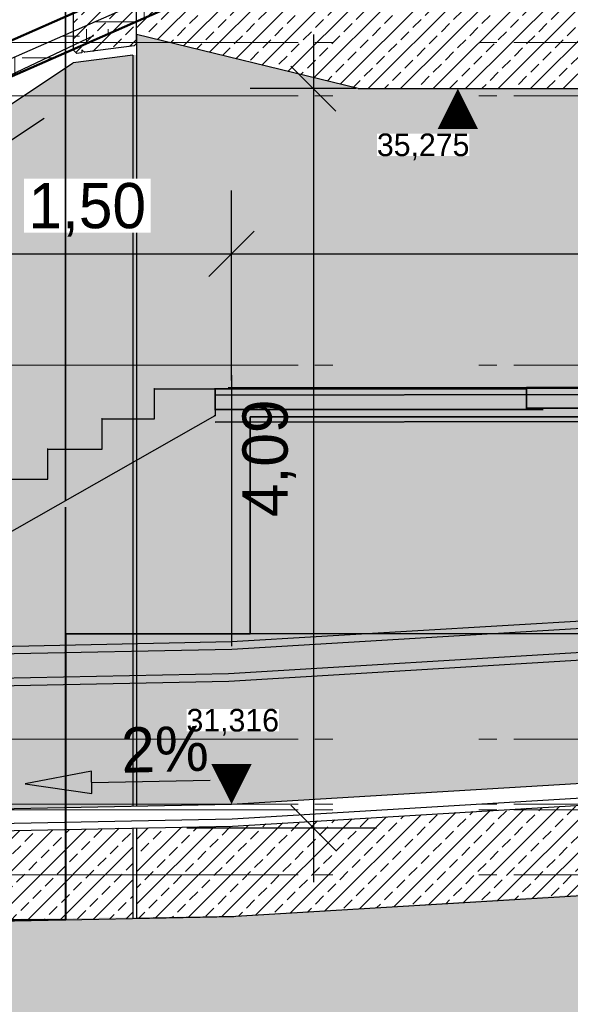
# Model space of a CAD drawing. Extents: x -805 to 3526, y -961 to 1039.
# Tile 35 of 256: x -747.72 to -744.68, y 30.21 to 35.66. Entities that reach past the tile are written whole.
import ezdxf
from ezdxf import colors
from ezdxf.entities.mleader import LeaderData, LeaderLine
from ezdxf.enums import TextEntityAlignment as Align
from ezdxf.math import Vec2, Vec3

# ---------------------------------------------------------------- set-up
doc = ezdxf.new("R2010")
doc.units = 0
for name, pattern in [('_Ebene_', [4, 2, -1, 0, -1]), ('AUSGEZOGEN', [2, 1, 1]), ('P-HP-Dorsten 2022 - Schnitt - Schnitt 9 rechts der Rampe$0$_Ebene_', [4, 2, -1, 0, -1]), ('STRICHPUNKT', [1, 0.5, -0.25, 0, -0.25]), ('VERDECKT2', [4.7625, 3.175, -1.5875])]:
    doc.linetypes.add(name, pattern=pattern)
doc.layers.get('0').update_dxf_attribs({"color": 251})
for name, color, linetype, lineweight in [('A-FLOR-LEVL', 51, 'Continuous', 5), ('P-HP-Dorsten 2022 - Schnitt - Schnitt 9 rechts der Rampe$0$A-FLOR-LEVL', 51, 'Continuous', 5), ('TTK-B-Bestand', 252, 'Continuous', 35), ('VA_NEUBAU_TXT_025', 12, 'Continuous', 25), ('VE22-087 - Bf_Dorsten-Hervest ModellRevit2021_rvt-1-Schnitt 7$0$A-FLOR-FNSH', 192, 'Continuous', 35), ('VE22-087 - Bf_Dorsten-Hervest ModellRevit2021_rvt-1-Schnitt 7$0$A-FLOR-MCUT', 51, 'Continuous', 9), ('VE22-087 - Bf_Dorsten-Hervest ModellRevit2021_rvt-1-Schnitt 7$0$A-FLOR-PATT', 8, 'Continuous', 35)]:
    doc.layers.add(name, color=color, linetype=linetype, lineweight=lineweight)
for name, color, linetype in [('Block 1 cm', 251, 'Continuous'), ('P-Treppe', 162, 'Continuous'), ('Schnit 1 N', 251, 'Continuous'), ('Schnitt 1', 251, 'Continuous'), ('SCHRAFFUR', 9, 'Continuous'), ('TTK-B-Böschung', 251, 'Continuous'), ('TTK-P-Abbruch', 40, 'Continuous'), ('TTK-P-Bodenaustausch', 162, 'Continuous'), ('TTK-P-Geländer', 162, 'Continuous'), ('TTK-P-Planung', 12, 'Continuous'), ('TTK-P-Schraffur', 42, 'Continuous'), ('TTK-P-TEXT', 12, 'AUSGEZOGEN'), ('TTK-P-Verm', 251, 'Continuous'), ('TTK-QP-links', 250, 'Continuous'), ('TTK-QP-rechts', 251, 'Continuous')]:
    doc.layers.add(name, color=color, linetype=linetype)
doc.styles.add('AKG DIN 6776', font='AKG_DIN67.TTF')
doc.styles.add('AKGDIN6776', font='AKG_DIN67.TTF', dxfattribs={"height": 2.5})
doc.styles.add('k_isocp', font='k_isocp.shx')
doc.dimstyles.new('TTK', dxfattribs={"dimtxt": 2.5, "dimasz": 2.5, "dimexe": 3.5, "dimexo": 0.1, "dimgap": 1, "dimtad": 1, "dimzin": 0, "dimtxsty": 'AKG DIN 6776', "dimblk": 'OBLIQUE', "dimcen": -0.09, "dimdle": 3, "dimclrd": 256, "dimclre": 256, "dimclrt": 256, "dimadec": 3, "dimazin": 0, "dimtfac": 1, "dimtofl": 0, "dimtmove": 0, "dimatfit": 3, "dimldrblk": 'OBLIQUE', "dimfxl": 7, "dimfxlon": 1, "dimtolj": 1, "dimtzin": 0, "dimlwd": -1, "dimlwe": -1, "dimarcsym": 0})

# ---------------------------------------------------------------- blocks, each defined once
blk = doc.blocks.new('Schnitt 1 cm')
at = {"layer": 'Schnitt 1', "color": 40}
for p, q in [((7.5031, 0.2582), (2.5351, 0.2582)), ((7.5035, 0.1432), (7.5031, 0.2582)), ((9.2246, 0.2507), (7.5031, 0.2507)), ((7.5031, 0.2507), (7.5031, 0.1357)), ((9.2281, 0.2507), (9.2246, 0.2507)), ((9.5596, 0.2507), (9.2246, 0.2507)), ((9.2246, 0.2507), (9.2281, 0.2507)), ((9.2246, 0.2507), (9.2246, 0.1007)), ((9.2246, 0.1357), (9.2246, 0.2507)), ((9.2246, 0.2507), (9.2281, 0.2507)), ((9.5596, 0.2507), (9.5631, 0.2507)), ((9.5631, 0.2507), (9.5596, 0.2507)), ((9.5596, 0.0838), (9.5596, 0.2507)), ((2.535, 0.1432), (7.5035, 0.1432)), ((7.5031, 0.1357), (7.4116, 0.1357)), ((7.5031, 0.1357), (9.2246, 0.1357)), ((9.2281, 0.1357), (9.2246, 0.1357)), ((9.2266, 0.1007), (9.2246, 0.1007)), ((9.2246, 0.1007), (9.2266, 0.1007)), ((9.2246, 0.1007), (9.2266, 0.1007)), ((9.2266, 0.1007), (11.2801, -1.0674)), ((9.2266, 0.1007), (9.2301, 0.1007)), ((9.2301, 0.1007), (9.2266, 0.1007)), ((9.5596, 0.0838), (9.5631, 0.0838)), ((9.5631, 0.0838), (9.5596, 0.0838)), ((9.8498, 0.0838), (9.5596, 0.0838)), ((9.8498, 0.0838), (9.8533, 0.0838)), ((9.8533, 0.0838), (9.8498, 0.0838)), ((9.8498, -0.0831), (9.8498, 0.0838)), ((9.8533, -0.0831), (9.8498, -0.0831)), ((10.1495, -0.0831), (9.8498, -0.0831)), ((9.8498, -0.0831), (9.8533, -0.0831)), ((10.1495, -0.0831), (10.153, -0.0831)), ((10.153, -0.0831), (10.1495, -0.0831)), ((10.1495, -0.2499), (10.1495, -0.0831)), ((10.153, -0.2499), (10.1495, -0.2499)), ((10.454, -0.2499), (10.1495, -0.2499)), ((10.1495, -0.2499), (10.153, -0.2499))]:
    blk.add_line(p, q, dxfattribs=at)
blk = doc.blocks.new('_OBLIQUE')
at = {"color": 0, "linetype": 'ByBlock'}
blk.add_line((-0.5, -0.5), (0.5, 0.5), dxfattribs=at)
blk = doc.blocks.new('*D580')
at = {"layer": 'DEFPOINTS', "color": 0}
for p in [(-746.5517, 34.3606), (-748.0517, 31.2849), (-746.5517, 31.3157)]:
    blk.add_point(p, dxfattribs=at)
at = {"layer": 'TTK-P-Verm'}
for p, q in [((-748.0517, 33.6606), (-748.0517, 34.7106)), ((-746.5517, 33.6606), (-746.5517, 34.7106)), ((-748.3517, 34.3606), (-746.2517, 34.3606))]:
    blk.add_line(p, q, dxfattribs=at)
at = {"layer": 'TTK-P-Verm', "xscale": 0.25, "yscale": 0.25, "zscale": 0.25, "rotation": 180}
blk.add_blockref('_OBLIQUE', (-748.0517, 34.3606), dxfattribs=at)
at = {"layer": 'TTK-P-Verm', "xscale": 0.25, "yscale": 0.25, "zscale": 0.25}
blk.add_blockref('_OBLIQUE', (-746.5517, 34.3606), dxfattribs=at)
at = {"layer": 'TTK-P-Verm', "insert": (-747.3494, 34.6044), "char_height": 0.25, "attachment_point": 5, "style": 'AKG DIN 6776', "bg_fill": 3, "box_fill_scale": 1.1, "bg_fill_color": 256, "bg_fill_true_color": 13158600, "bg_fill_transparency": 0}
blk.add_mtext('\\A1;1,50', dxfattribs=at)
blk = doc.blocks.new('*D579')
at = {"layer": 'DEFPOINTS', "color": 0}
for p in [(-740.5517, 34.3606), (-740.5517, 31.6749), (-746.5517, 31.3149)]:
    blk.add_point(p, dxfattribs=at)
at = {"layer": 'TTK-P-Verm'}
for p, q in [((-746.5517, 33.6606), (-746.5517, 34.7106)), ((-740.5517, 33.6606), (-740.5517, 34.7106)), ((-746.8517, 34.3606), (-740.2517, 34.3606))]:
    blk.add_line(p, q, dxfattribs=at)
at = {"layer": 'TTK-P-Verm', "xscale": 0.25, "yscale": 0.25, "zscale": 0.25, "rotation": 180}
blk.add_blockref('_OBLIQUE', (-746.5517, 34.3606), dxfattribs=at)
at = {"layer": 'TTK-P-Verm', "xscale": 0.25, "yscale": 0.25, "zscale": 0.25}
blk.add_blockref('_OBLIQUE', (-740.5517, 34.3606), dxfattribs=at)
at = {"layer": 'TTK-P-Verm', "insert": (-743.2847, 34.6042), "char_height": 0.25, "attachment_point": 5, "style": 'AKG DIN 6776'}
blk.add_mtext('\\A1;6,00', dxfattribs=at)
blk = doc.blocks.new('Schnitt 1 N')
at = {"layer": 'Schnit 1 N', "color": 40}
for p, q in [((-4879.7, -473.4), (-4879.7, -3593.1)), ((-4879.7, -3593.1), (-4879.7, -473.4)), ((-4879.7, -3593.1), (-4879.7, -473.4)), ((-4879.7, -473.4), (-4879.7, -3593.1)), ((-2331.2, -2973.7), (-4052.7, -2973.7)), ((-3980.3, -2966.2), (-2331.2, -2966.2)), ((-2331.2, -2966.2), (-2331.5, -3081.2)), ((2636.9, -2966.2), (-2331.2, -2966.2)), ((-2331.2, -3088.7), (-2331.2, -2973.7)), ((-4052.7, -3088.7), (-2331.2, -3088.7)), ((-2331.5, -3081.2), (2636.9, -3081.2)), ((-3858.7, -4328.8), (-3858.7, -3128.8)), ((-3858.7, -3128.8), (4921.9, -3128.8)), ((4921.9, -3128.8), (-3858.7, -3128.8)), ((-3858.7, -3128.8), (-3858.7, -4328.8)), ((-3858.6, -3128.8), (-3858.6, -4328.8)), ((-3858.6, -4328.8), (-3858.6, -3128.8)), ((-4879.7, -3628.8), (-4879.7, -4328.8)), ((-4879.7, -4328.8), (-4879.7, -3628.8)), ((-4879.7, -5911.5), (-4879.7, -3628.8)), ((-4879.7, -3628.8), (-4879.7, -5911.5)), ((-4879.7, -4328.8), (-3858.7, -4328.8)), ((-3858.7, -4328.8), (-4879.7, -4328.8)), ((-4878.2, -4328.8), (-4878.2, -5911.5)), ((-4878.2, -5911.5), (-4878.2, -4328.8)), ((4926.9, -4328.8), (-3858.7, -4328.8)), ((-3858.7, -4328.8), (-3858.6, -4328.8)), ((-3858.6, -4328.8), (-3858.7, -4328.8)), ((-9498.5, -5911.5), (-4879.7, -5911.5)), ((-4879.7, -5911.5), (-9498.5, -5911.5)), ((-4878.2, -5911.5), (-4879.7, -5911.5)), ((-4879.7, -5911.5), (-4878.2, -5911.5)), ((-4879, -5911.5), (-4878.3, -5911.5))]:
    blk.add_line(p, q, dxfattribs=at)
blk = doc.blocks.new('_None')
blk = doc.blocks.new('HK-DIM-1-1-U')
at = {"flags": 128}
blk.add_lwpolyline([(0, 0, 0, 1.1676, 0), (0, 1.1676, 1.1676, 1.1676, 0)], format="xyseb", dxfattribs=at)
at = {"style": 'k_isocp'}
blk.add_attdef('HK_DIM_VAL', text='', height=2.5, dxfattribs=at).set_placement((0.331615, 2.72183), align=Align.CENTER)
blk = doc.blocks.new('Pfeil1')
h = blk.add_hatch(color=256)
h.dxf.hatch_style = 1
h.paths.add_polyline_path([(0, 0), (-0.7, 0.115), (-0.7, -0.118)])
blk.add_lwpolyline([(0, 0), (-0.7, 0.115), (-0.7, -0.118)], close=True)
blk.add_lwpolyline([(-0.7, -0.001), (-1.95, -0.001)])
blk = doc.blocks.new('Pfeil')
blk.add_blockref('Pfeil1', (1.95, 0.001))
blk = doc.blocks.new('*D572')
at = {"layer": 'DEFPOINTS', "color": 0}
for p in [(-745.8517, 35.2748), (-747.0767, 31.1843), (-746.0993, 31.1843)]:
    blk.add_point(p, dxfattribs=at)
at = {"layer": 'TTK-P-Verm'}
for p, q in [((-746.0993, 35.5748), (-746.0993, 30.8843)), ((-745.8617, 35.2748), (-746.4493, 35.2748)), ((-746.7993, 31.1843), (-745.7493, 31.1843))]:
    blk.add_line(p, q, dxfattribs=at)
at = {"layer": 'TTK-P-Verm', "xscale": 0.25, "yscale": 0.25, "zscale": 0.25}
for p, rotation in [((-746.0993, 35.2748), 90), ((-746.0993, 31.1843), 270)]:
    blk.add_blockref('_OBLIQUE', p, dxfattribs=dict(at, rotation=rotation))
at = {"layer": 'TTK-P-Verm', "insert": (-746.3431, 33.2296), "char_height": 0.25, "attachment_point": 5, "rotation": 90, "style": 'AKG DIN 6776'}
blk.add_mtext('\\A1;4,09', dxfattribs=at)
blk = doc.blocks.new('Schnitt7links neben rampe')
at = {"layer": 'VE22-087 - Bf_Dorsten-Hervest ModellRevit2021_rvt-1-Schnitt 7$0$A-FLOR-PATT', "lineweight": 9}
h = blk.add_hatch(dxfattribs=at)
h.set_pattern_fill('FP_3', color=251, scale=0.001, style=0, pattern_type=2)
h.set_pattern_definition([(0, (1.59, -18.01393), (0.3175, 0.3175), [0.3175, -0.3175]), (0, (1.59, -17.89487), (0.3175, 0.3175), [0.3175, -0.3175]), (0, (1.59, -17.7758), (0.3175, 0.3175), [0.3175, -0.3175]), (90, (1.62968, -17.73612), (-0.3175, 0.3175), [0.3175, -0.3175]), (90, (1.74874, -17.73612), (-0.3175, 0.3175), [0.3175, -0.3175]), (90, (1.8678, -17.73612), (-0.3175, 0.3175), [0.3175, -0.3175])])
h.paths.add_polyline_path([(-12.3843, -7.4834), (-12.2827, -7.459), (-11.1442, -6.7527), (-9.2433, -5.3019), (-8.685, -4.6239), (-6.7543, -3.7728), (-6.3219, -3.7307), (-6.3219, -3.6307), (-6.7543, -3.6728), (-8.685, -4.5239), (-9.2433, -5.2019), (-11.1442, -6.6527), (-12.2827, -7.359), (-12.3843, -7.3834)])
at = {"layer": 'A-FLOR-LEVL', "linetype": '_Ebene_'}
for p, q in [((-17.0156, -4.3093), (20.1956, -4.3093)), ((-17.0156, -4.6053), (20.1956, -4.6053)), ((-17.0156, -6.0953), (20.1956, -6.0953)), ((-17.0156, -8.1653), (20.1956, -8.1653)), ((-17.0156, -8.1653), (20.1956, -8.1653)), ((-17.0156, -8.5253), (20.1956, -8.5253)), ((-17.0156, -8.5553), (20.1956, -8.5553)), ((-17.0156, -8.9153), (20.1956, -8.9153))]:
    blk.add_line(p, q, dxfattribs=at)
at = {"layer": 'VE22-087 - Bf_Dorsten-Hervest ModellRevit2021_rvt-1-Schnitt 7$0$A-FLOR-FNSH', "color": 251, "lineweight": 50}
for p, q in [((-6.7543, -3.5728), (-8.685, -4.4239)), ((-8.685, -4.6239), (-6.7543, -3.7728))]:
    blk.add_line(p, q, dxfattribs=at)
at = {"layer": 'VE22-087 - Bf_Dorsten-Hervest ModellRevit2021_rvt-1-Schnitt 7$0$A-FLOR-MCUT', "color": 251, "lineweight": 25}
blk.add_line((-8.685, -4.5239), (-6.7543, -3.6728), dxfattribs=at)
blk = doc.blocks.new('P-HP-Dorsten 2022 - Schnitt - Schnitt 9 rechts der Rampe')
at = {"layer": 'P-HP-Dorsten 2022 - Schnitt - Schnitt 9 rechts der Rampe$0$A-FLOR-LEVL', "linetype": 'P-HP-Dorsten 2022 - Schnitt - Schnitt 9 rechts der Rampe$0$_Ebene_'}
for p, q in [((3138.7361, 35235.296), (3179.5241, 35235.296)), ((3138.7361, 35235), (3179.5241, 35235)), ((3138.7361, 35233.51), (3179.5241, 35233.51)), ((3138.7361, 35231.44), (3179.5241, 35231.44)), ((3138.7361, 35231.44), (3179.5241, 35231.44)), ((3138.7361, 35231.08), (3179.5241, 35231.08)), ((3138.7361, 35231.05), (3179.5241, 35231.05)), ((3138.7361, 35230.69), (3179.5241, 35230.69))]:
    blk.add_line(p, q, dxfattribs=at)

msp = doc.modelspace()

# ---------------------------------------------------------------- hatches: boundary and pattern name
at = {"layer": 'TTK-P-Bodenaustausch', "transparency": 33554457}
h = msp.add_hatch(color=251, dxfattribs=at)
h.dxf.hatch_style = 1
h.paths.add_polyline_path([(-740.5517, 35.2748), (-745.8517, 35.2748), (-747.0767, 35.5748), (-747.0767, 35.4616), (-747.0968, 35.4597), (-747.4267, 35.4172), (-748.825, 34.493), (-752.374, 32.1474), (-752.6722, 32.1474), (-752.6894, 31.0058), (-748.0517, 31.2849), (-746.5517, 31.3156), (-740.5517, 31.6749)])
at = {"layer": 'TTK-P-Bodenaustausch'}
h = msp.add_hatch(dxfattribs=at)
h.set_pattern_fill('AR-SAND', color=251, scale=0.004)
h.set_pattern_definition([(37.5, (-729.8132, 33.64866), (-0.0064001, 0.1957653), [0, -0.154432, 0, -0.17272, 0, -0.1651]), (7.5, (-729.8132, 33.64866), (0.1798093, 0.28673), [0, -0.083312, 0, -0.139192, 0, -0.05334]), (327.5, (-729.93816, 33.64866), (0.316397, 0.0005749), [0, -0.0508, 0, -0.18288, 0, -0.23876]), (317.5, (-729.93816, 33.64866), (0.3054226, 0.0891717), [0, -0.0254, 0, -0.119888, 0, -0.13716])])
h.paths.add_polyline_path([(-736.7445, 31.0651), (-740.5947, 31.0635), (-746.5645, 30.696), (-748.1017, 30.6763), (-754.0517, 30.303), (-754.0517, 29.0405), (-736.7445, 29.0405)])
at = {"layer": 'TTK-P-Schraffur'}
h = msp.add_hatch(dxfattribs=at)
h.set_pattern_fill('ANSI33', color=251, scale=0.02)
h.set_pattern_definition([(45, (-747.008, 30.65075), (-0.0898026, 0.0898026), []), (45, (-746.9182, 30.65075), (-0.0898026, 0.0898026), [0.0635, -0.03175])])
h.paths.add_polyline_path([(-745.5389, 31.2554), (-746.5492, 31.1949), (-747.0767, 31.1843), (-747.0767, 30.6842), (-746.5393, 30.695), (-746.5269, 30.6952), (-745.4402, 30.7604), (-740.5331, 31.0549), (-737.8505, 31.0549), (-737.8528, 35.7748), (-745.8509, 35.7748), (-747.0767, 35.8748), (-747.0767, 35.5748), (-745.8517, 35.2748), (-738.3525, 35.2758), (-738.3508, 31.5549), (-740.5517, 31.5549)])
h = msp.add_hatch(dxfattribs=at)
h.set_pattern_fill('ANSI33', color=251, scale=0.02)
h.set_pattern_definition([(45, (-749.71521, 30.61448), (-0.0898026, 0.0898026), []), (45, (-749.6254, 30.61448), (-0.0898026, 0.0898026), [0.0635, -0.03175])])
h.paths.add_polyline_path([(-747.0976, 30.6838), (-747.0975, 31.1836), (-748.0517, 31.1639), (-754.0517, 30.8039), (-754.0517, 30.303), (-748.0075, 30.6656)])
h.paths.add_polyline_path([(-747.0767, 30.6842), (-746.5437, 30.6949), (-746.5393, 30.695), (-746.9836, 30.6861)])

# ---------------------------------------------------------------- linework, layer by layer
at = {"layer": 'TTK-B-Bestand', "color": 251}
for p, q in [((-746.6422, 33.6141), (-724.4539, 33.6597)), ((-746.6422, 33.5791), (-724.4539, 33.6247)), ((-746.6418, 33.4291), (-724.4539, 33.4747))]:
    msp.add_line(p, q, dxfattribs=at)
at = {"layer": 'TTK-P-Planung', "color": 251}
for p, q in [((-747.4267, 36.0453), (-747.4267, 35.4892)), ((-747.0767, 35.5248), (-747.0767, 35.8748)), ((-747.0904, 35.5109), (-747.0767, 35.5248)), ((-747.0767, 35.5748), (-747.0767, 31.3044)), ((-747.4267, 35.4892), (-747.4117, 35.4742)), ((-747.4075, 35.4701), (-747.4267, 35.4892)), ((-747.3784, 35.4739), (-747.4075, 35.4701)), ((-747.3783, 35.4902), (-747.3784, 35.4739)), ((-747.3783, 35.4902), (-747.3622, 35.4756)), ((-747.0904, 35.5109), (-747.3626, 35.4759)), ((-747.0968, 35.4597), (-747.4267, 35.4172)), ((-747.0968, 35.4597), (-747.0975, 31.3039)), ((-745.8517, 35.2748), (-738.3517, 35.2748)), ((-746.5517, 31.3149), (-740.5517, 31.6749)), ((-746.5485, 31.2349), (-740.5517, 31.5947)), ((-746.5469, 31.1949), (-740.5481, 31.5549)), ((-748.0517, 31.2849), (-746.5517, 31.3157)), ((-748.0291, 31.2053), (-746.5485, 31.2349)), ((-748.0275, 31.1653), (-746.5469, 31.1949)), ((-747.0975, 31.1839), (-747.0976, 30.6838)), ((-747.0767, 31.1843), (-747.0767, 30.6842)), ((-746.5269, 30.6952), (-740.5331, 31.0549)), ((-748.0075, 30.6656), (-746.5393, 30.695)), ((-747.0767, 30.6842), (-746.5269, 30.6952))]:
    msp.add_line(p, q, dxfattribs=at)

# ---------------------------------------------------------------- block references
at = {"layer": 'Block 1 cm', "color": 251, "xscale": -1}
msp.add_blockref('Schnitt 1 cm', (-737.4172, 33.3634), dxfattribs=at)

# ---------------------------------------------------------------- next in the draw order: dimensions: what is measured, and where the dimension line sits
at = {"layer": 'TTK-P-Verm', "color": 251}
dim = msp.add_linear_dim(base=(-746.5517, 34.3606), p1=(-748.0517, 31.2849), p2=(-746.5517, 31.3157), dimstyle='TTK', override={"dimscale": 0, "dimtmove": 0, "dimtfill": 1}, dxfattribs=at)
dim.commit()
dim.dimension.update_dxf_attribs({"geometry": '*D580', "text_midpoint": (-747.3494, 34.3606), "dimtype": 160})

# ---------------------------------------------------------------- next in the draw order: linework, layer by layer
at = {"layer": 'TTK-P-Geländer', "color": 251}
for p, q in [((-746.5517, 32.2149), (-740.5517, 32.5749)), ((-746.55, 32.1729), (-740.5517, 32.5328)), ((-746.5676, 32.0389), (-740.5517, 32.3999)), ((-746.5659, 31.9969), (-740.5517, 32.3578)), ((-748.0323, 32.1853), (-746.5517, 32.2149)), ((-748.0306, 32.1433), (-746.55, 32.1729)), ((-748.0482, 32.0093), (-746.5676, 32.0389)), ((-748.0465, 31.9673), (-746.5659, 31.9969))]:
    msp.add_line(p, q, dxfattribs=at)
at = {"layer": 'TTK-P-Planung', "color": 251}
for p, q in [((-752.374, 32.1474), (-747.4267, 35.4172)), ((-748.0517, 31.2849), (-746.5517, 31.3149))]:
    msp.add_line(p, q, dxfattribs=at)
at = {"layer": 'TTK-P-Planung', "color": 251, "linetype": 'VERDECKT2', "ltscale": 0.2}
msp.add_line((-752.09, 32.1341), (-747.4267, 35.2172), dxfattribs=at)

# ---------------------------------------------------------------- next in the draw order: block references
at = {"color": 251, "xscale": 0.001, "yscale": 0.001, "zscale": 0.001}
msp.add_blockref('Schnitt 1 N', (-742.5891, 36.5878), dxfattribs=at)
at = {"layer": 'TTK-P-TEXT', "color": 251, "xscale": 0.5249999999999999, "yscale": 0.5249999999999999, "zscale": 0.5249999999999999, "rotation": 181.0207528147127}
msp.add_blockref('Pfeil', (-746.6689, 31.4479), dxfattribs=at)
at = {"layer": 'VA_NEUBAU_TXT_025', "color": 251, "xscale": 0.1905150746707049, "yscale": 0.1905150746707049, "zscale": 0.1905150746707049}
msp.add_blockref('HK-DIM-1-1-U', (-746.5517, 31.3157), dxfattribs=at)

# ---------------------------------------------------------------- next in the draw order: dimensions: what is measured, and where the dimension line sits
at = {"layer": 'TTK-P-Verm', "color": 251}
dim = msp.add_linear_dim(base=(-740.5517, 34.3606), p1=(-746.5517, 31.3149), p2=(-740.5517, 31.6749), dimstyle='TTK', override={"dimscale": 0, "dimtmove": 0}, dxfattribs=at)
dim.commit()
dim.dimension.update_dxf_attribs({"geometry": '*D579', "text_midpoint": (-743.2847, 34.3606), "dimtype": 160})

# ---------------------------------------------------------------- next in the draw order: leaders
at = {"layer": 'TTK-P-TEXT', "color": 251}
ml = msp.add_multileader_mtext('Standard', dxfattribs=at)
ml.set_content('\\A1;Bodenaustausch\\PFSS-Material nach ZTV SoB-StB20\\Pder Körnung 0/32 bis 0/45', color=256, style='AKG DIN 6776')
ml.set_leader_properties(color=256)
ml.set_arrow_properties(name='NONE')
ml.build(insert=Vec2(0, 0))
ml.multileader.update_dxf_attribs({"dogleg_length": 3, "arrow_head_size": 0.3, "scale": 0.1})
ctx = ml.context
ctx.base_point, ctx.scale, ctx.char_height, ctx.arrow_head_size, ctx.landing_gap_size, ctx.plane_origin = Vec3(-744.5991, 38.1644), 0.1, 0.25, 0.3, 0.1, Vec3(-745.8935, 37.6034)
notes = []
notes.append((ctx, [(0, (1, 1, 0), (-744.8991, 38.2001), (1, 0), 0.3, [(0, [(-745.8935, 37.6034)], 0, [])])]))
ctx.mtext.insert, ctx.mtext.flow_direction = Vec3(-744.4991, 38.3251), 5
ctx.mtext.has_bg_fill, ctx.mtext.bg_color, ctx.mtext.bg_scale_factor, ctx.mtext.bg_transparency, ctx.mtext.use_window_bg_color = 1, -1027028792, 1.5, 0, 1
for ctx, leaders in notes:
    for number, flags, end, landing, length, lines in leaders:
        leader = LeaderData()
        leader.index, (leader.has_last_leader_line, leader.has_dogleg_vector, leader.attachment_direction) = number, flags
        leader.last_leader_point, leader.dogleg_vector, leader.dogleg_length = Vec3(end), Vec3(landing), length
        for number, points, colour, breaks in lines:
            line = LeaderLine()
            line.index, line.vertices, line.color, line.breaks = number, Vec3.list(points), colors.encode_raw_color(colour), breaks
            leader.lines.append(line)
        ctx.leaders.append(leader)

# ---------------------------------------------------------------- next in the draw order: hatches: boundary and pattern name
at = {"layer": 'SCHRAFFUR'}
h = msp.add_hatch(dxfattribs=at)
h.set_pattern_fill('ANSI33', color=251, scale=0.5, style=0)
h.set_pattern_definition([(45, (-968.86031, -197.02099), (-0.08838835, 0.08838835), []), (45, (-968.77192, -197.02099), (-0.08838835, 0.08838835), [0.0625, -0.03125])])
h.paths.add_polyline_path([(-745.8517, 36.5779), (-745.8517, 35.8387), (-746.0517, 36.0348), (-746.0517, 36.077), (-746.0517, 36.1464), (-746.0517, 36.1987), (-746.0517, 36.5779), (-746.0367, 36.5929), (-745.8667, 36.5929)])
h.paths.add_polyline_path([(-746.0517, 36.0348), (-746.0517, 36.0776), (-746.0517, 36.0348), (-745.8517, 35.8387)], flags=17)
h.paths.add_polyline_path([(-746.7705, 35.8498), (-746.6498, 36.0479), (-746.6113, 36.0465), (-746.5613, 36.0465), (-746.1115, 36.0361), (-746.0517, 36.0348), (-745.8517, 35.8387), (-745.8517, 35.7748)])
h.paths.add_polyline_path([(-747.0767, 35.8748), (-747.0767, 35.5248), (-747.0904, 35.5109), (-747.3622, 35.4756), (-747.3783, 35.4902), (-747.3784, 35.4739), (-747.4075, 35.4701), (-747.4267, 35.4892), (-747.4267, 36.0453), (-747.4075, 36.0644), (-747.0815, 36.0573), (-746.9702, 36.0549), (-746.8717, 36.0527), (-746.6498, 36.0479), (-746.7705, 35.8498)])
at = {"layer": 'TTK-P-Abbruch', "transparency": 33554483}
h = msp.add_hatch(color=251, dxfattribs=at)
h.dxf.hatch_style = 1
h.paths.add_polyline_path([(-750.4149, 32.4461), (-750.4149, 32.2792), (-750.7051, 32.2792), (-750.7051, 32.1123), (-750.9857, 32.1123), (-750.9857, 31.9454), (-751.2616, 31.9454), (-751.2616, 31.7786), (-751.547, 31.7786), (-751.5504, 31.6117), (-751.8359, 31.6117), (-751.8359, 31.4448), (-752.1284, 31.4448), (-752.1249, 31.2779), (-752.4162, 31.2779), (-752.4127, 31.1111), (-752.6897, 31.1111), (-752.6897, 30.9611), (-752.3755, 30.9611), (-750.0923, 32.2961), (-748.6976, 32.2961), (-746.6422, 33.4642), (-747.4692, 32.9948), (-747.4677, 32.2591), (-737.4036, 32.2487), (-737.4175, 36.3364), (-737.6671, 36.3364), (-737.6658, 33.6309), (-746.6422, 33.6142), (-746.9772, 33.6142), (-746.9772, 33.4473), (-747.2674, 33.4473), (-747.2674, 33.2804), (-747.5671, 33.2804), (-747.5671, 33.1136), (-747.8716, 33.1136), (-747.8716, 32.9467), (-748.1808, 32.9467), (-748.1808, 32.7798), (-748.4471, 32.7798), (-748.4471, 32.6129), (-748.7373, 32.6129), (-748.7373, 32.4461)])

# ---------------------------------------------------------------- next in the draw order: linework, layer by layer
at = {"layer": 'TTK-B-Böschung', "color": 251, "linetype": 'VERDECKT2', "ltscale": 0.5}
msp.add_lwpolyline([(-751.9101, 32.5953), (-751.59, 32.5953), (-748.7474, 34.8896), (-745.7289, 36.3195)], dxfattribs=at)
at = {"layer": 'TTK-P-Planung', "color": 251}
msp.add_line((-745.8517, 35.2748), (-747.0767, 35.5748), dxfattribs=at)

# ---------------------------------------------------------------- next in the draw order: texts
at = {"layer": 'P-Treppe', "color": 251, "char_height": 0.125, "attachment_point": 3, "style": 'AKG DIN 6776', "bg_fill": 3, "box_fill_scale": 1, "bg_fill_color": 256, "bg_fill_transparency": 0}
for s, insert in [('35,275', (-745.2366, 35.0265)), ('31,316', (-746.2892, 31.8428))]:
    msp.add_mtext(s, dxfattribs=dict(at, insert=insert))

# ---------------------------------------------------------------- next in the draw order: linework, layer by layer
at = {"layer": 'TTK-P-Planung', "color": 251, "linetype": 'STRICHPUNKT', "ltscale": 3}
msp.add_line((-746.5517, 33.6898), (-746.5517, 31.3157), dxfattribs=at)

# ---------------------------------------------------------------- next in the draw order: block references
at = {"layer": 'TTK-QP-links', "color": 251}
msp.add_blockref('Schnitt7links neben rampe', (-739.3684, 39.8403), dxfattribs=at)
at = {"layer": 'TTK-QP-rechts', "color": 251}
msp.add_blockref('P-HP-Dorsten 2022 - Schnitt - Schnitt 9 rechts der Rampe', (-3900.1279, -35199.765), dxfattribs=at)
at = {"layer": 'VA_NEUBAU_TXT_025', "color": 251, "xscale": 0.1905150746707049, "yscale": 0.1905150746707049, "zscale": 0.1905150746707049, "rotation": 180}
msp.add_blockref('HK-DIM-1-1-U', (-745.3003, 35.2748), dxfattribs=at)

# ---------------------------------------------------------------- next in the draw order: texts
at = {"layer": 'TTK-P-TEXT', "color": 251, "insert": (-747.1642, 31.739), "char_height": 0.25, "width": 0.551517, "attachment_point": 1, "rotation": 1.4154, "style": 'AKGDIN6776'}
msp.add_mtext('2%', dxfattribs=at)

# ---------------------------------------------------------------- next in the draw order: dimensions: what is measured, and where the dimension line sits
at = {"layer": 'TTK-P-Verm', "color": 251}
dim = msp.add_linear_dim(base=(-746.0993, 31.1843), p1=(-745.8517, 35.2748), p2=(-747.0767, 31.1843), angle=90, dimstyle='TTK', override={"dimscale": 0}, dxfattribs=at)
dim.commit()
dim.dimension.update_dxf_attribs({"geometry": '*D572', "text_midpoint": (-746.3431, 33.2296)})

doc.saveas('drawing.dxf')
